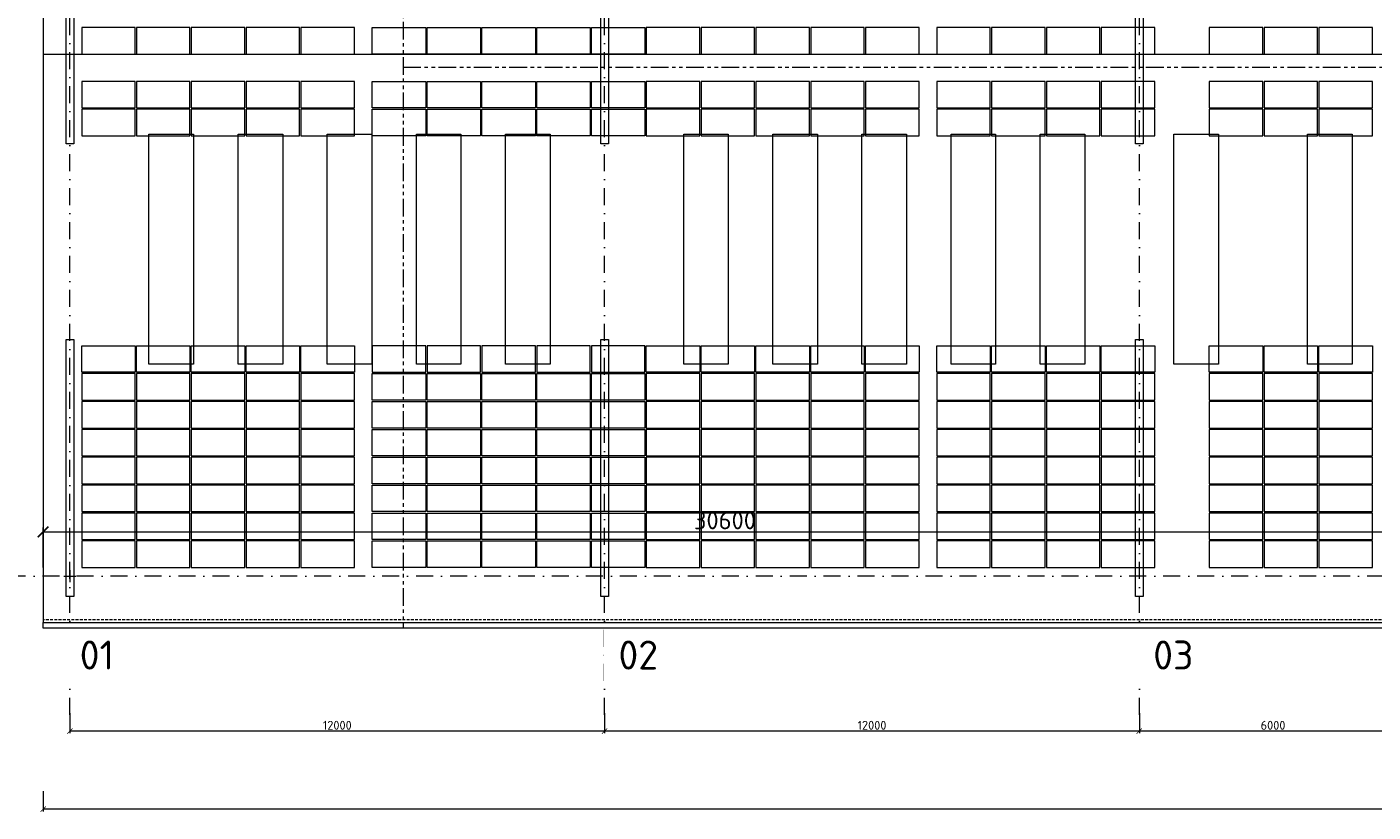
# Model space of a CAD drawing. Header units: millimetres. Extents: x -29085 to 3627694, y -159961 to 2281735.
# Tile 159 of 229: x 212965 to 243174, y 238992 to 256598. Entities that reach past the tile are written whole.
import ezdxf

# ---------------------------------------------------------------- set-up
doc = ezdxf.new("R2010")
doc.units = ezdxf.units.MM
for name, pattern in [('CENTERX2', [101.6, 63.5, -12.7, 12.7, -12.7]), ('DASHDOT', [25.4, 12.7, -6.35, 0, -6.35]), ('DASHED', [19.05, 12.7, -6.35]), ('HIDDEN', [9.525, 6.35, -3.175]), ('PHANTOM2', [31.75, 15.875, -3.175, 3.175, -3.175, 3.175, -3.175])]:
    doc.linetypes.add(name, pattern=pattern)
for name, color, linetype, lineweight in [('A99_FVE', 30, 'Continuous', 5), ('A99_N_kce-pod', 7, 'DASHED', 20), ('A99_N_koty-200', 5, 'Continuous', 5), ('A99_N_txt-popis-200', 240, 'Continuous', 5), ('A99_S_kce-demolice', 30, 'Continuous', 20), ('A99_S_kce-pohl', 7, 'Continuous', 5), ('A99_S_koty-200', 160, 'Continuous', 5), ('A99_S_osy', 1, 'CENTERX2', 5)]:
    doc.layers.add(name, color=color, linetype=linetype, lineweight=lineweight)
doc.styles.add('A99_kota', font='isocpeur.ttf', dxfattribs={"height": 2})
doc.styles.add('ad_popis 100', font='isocpeur.ttf', dxfattribs={"height": 200})
doc.dimstyles.new('A99_kota_200 new', dxfattribs={"dimscale": 200, "dimtxt": 2, "dimasz": 1.2, "dimexe": 0.5, "dimexo": 1.5, "dimgap": 0.3, "dimtad": 1, "dimdec": 0, "dimzin": 3, "dimdsep": 46, "dimtxsty": 'A99_kota', "dimblk": 'ARCHTICK', "dimcen": 2.5, "dimazin": 2, "dimtfac": 0.75, "dimtdec": 0, "dimtmove": 2, "dimatfit": 0, "dimfxl": 4, "dimfxlon": 1, "dimtolj": 1, "dimtzin": 0, "dimlwd": 5, "dimlwe": 5, "dimarcsym": 0})

# ---------------------------------------------------------------- blocks, each defined once
blk = doc.blocks.new('_ArchTick')
at = {"color": 0, "linetype": 'ByBlock', "const_width": 0.15}
blk.add_lwpolyline([(-0.5, -0.5), (0.5, 0.5)], dxfattribs=at)
blk = doc.blocks.new('*D296')
at = {"layer": 'A99_N_koty-200', "color": 0, "linetype": 'Continuous', "lineweight": 5, "ltscale": 10, "transparency": 16777216}
for p, q in [((237929, 241208), (237929, 240758)), ((243929, 241208), (243929, 240758)), ((243929, 240808), (237929, 240808))]:
    blk.add_line(p, q, dxfattribs=at)
at = {"layer": 'Defpoints', "color": 0, "linetype": 'Continuous', "ltscale": 10, "transparency": 16777216}
for p in [(237929, 243683), (243929, 243683), (237929, 240808)]:
    blk.add_point(p, dxfattribs=at)
at = {"layer": 'A99_N_koty-200', "color": 0, "linetype": 'Continuous', "lineweight": 5, "ltscale": 10, "transparency": 16777216, "xscale": 120, "yscale": 120, "zscale": 120, "rotation": 180}
blk.add_blockref('_ArchTick', (237929, 240808), dxfattribs=at)
at = {"layer": 'A99_N_koty-200', "color": 0, "linetype": 'Continuous', "lineweight": 5, "ltscale": 10, "transparency": 16777216, "xscale": 120, "yscale": 120, "zscale": 120}
blk.add_blockref('_ArchTick', (243929, 240808), dxfattribs=at)
at = {"layer": 'A99_N_koty-200', "color": 0, "linetype": 'Continuous', "ltscale": 10, "transparency": 16777216, "insert": (240929, 240938), "char_height": 200, "attachment_point": 5, "style": 'A99_kota'}
blk.add_mtext('\\A1;6000', dxfattribs=at)
blk = doc.blocks.new('*D303')
at = {"layer": 'A99_N_koty-200', "color": 0, "linetype": 'Continuous', "lineweight": 5, "ltscale": 10, "transparency": 16777216}
for p, q in [((225929, 241208), (225929, 240758)), ((237929, 241208), (237929, 240758)), ((237929, 240808), (225929, 240808))]:
    blk.add_line(p, q, dxfattribs=at)
at = {"layer": 'Defpoints', "color": 0, "linetype": 'Continuous', "ltscale": 10, "transparency": 16777216}
for p in [(225929, 243683), (237929, 243683), (225929, 240808)]:
    blk.add_point(p, dxfattribs=at)
at = {"layer": 'A99_N_koty-200', "color": 0, "linetype": 'Continuous', "lineweight": 5, "ltscale": 10, "transparency": 16777216, "xscale": 120, "yscale": 120, "zscale": 120, "rotation": 180}
blk.add_blockref('_ArchTick', (225929, 240808), dxfattribs=at)
at = {"layer": 'A99_N_koty-200', "color": 0, "linetype": 'Continuous', "lineweight": 5, "ltscale": 10, "transparency": 16777216, "xscale": 120, "yscale": 120, "zscale": 120}
blk.add_blockref('_ArchTick', (237929, 240808), dxfattribs=at)
at = {"layer": 'A99_N_koty-200', "color": 0, "linetype": 'Continuous', "ltscale": 10, "transparency": 16777216, "insert": (231929, 240938), "char_height": 200, "attachment_point": 5, "style": 'A99_kota'}
blk.add_mtext('\\A1;12000', dxfattribs=at)
blk = doc.blocks.new('*D310')
at = {"layer": 'A99_N_koty-200', "color": 0, "linetype": 'Continuous', "lineweight": 5, "ltscale": 10, "transparency": 16777216}
for p, q in [((213929, 241208), (213929, 240758)), ((225929, 241208), (225929, 240758)), ((225929, 240808), (213929, 240808))]:
    blk.add_line(p, q, dxfattribs=at)
at = {"layer": 'Defpoints', "color": 0, "linetype": 'Continuous', "ltscale": 10, "transparency": 16777216}
for p in [(213929, 243683), (225929, 243683), (213929, 240808)]:
    blk.add_point(p, dxfattribs=at)
at = {"layer": 'A99_N_koty-200', "color": 0, "linetype": 'Continuous', "lineweight": 5, "ltscale": 10, "transparency": 16777216, "xscale": 120, "yscale": 120, "zscale": 120, "rotation": 180}
blk.add_blockref('_ArchTick', (213929, 240808), dxfattribs=at)
at = {"layer": 'A99_N_koty-200', "color": 0, "linetype": 'Continuous', "lineweight": 5, "ltscale": 10, "transparency": 16777216, "xscale": 120, "yscale": 120, "zscale": 120}
blk.add_blockref('_ArchTick', (225929, 240808), dxfattribs=at)
at = {"layer": 'A99_N_koty-200', "color": 0, "linetype": 'Continuous', "ltscale": 10, "transparency": 16777216, "insert": (219929, 240938), "char_height": 200, "attachment_point": 5, "style": 'A99_kota'}
blk.add_mtext('\\A1;12000', dxfattribs=at)
blk = doc.blocks.new('*D317')
at = {"layer": 'A99_N_koty-200', "color": 0, "linetype": 'Continuous', "lineweight": 5, "ltscale": 10, "transparency": 16777216}
for p, q in [((213329, 239458), (213329, 239008)), ((352804, 239458), (352804, 239008)), ((352804, 239058), (213329, 239058))]:
    blk.add_line(p, q, dxfattribs=at)
at = {"layer": 'Defpoints', "color": 0, "linetype": 'Continuous', "ltscale": 10, "transparency": 16777216}
for p in [(213329, 242988), (352804, 242988), (213329, 239058)]:
    blk.add_point(p, dxfattribs=at)
at = {"layer": 'A99_N_koty-200', "color": 0, "linetype": 'Continuous', "lineweight": 5, "ltscale": 10, "transparency": 16777216, "xscale": 120, "yscale": 120, "zscale": 120, "rotation": 180}
blk.add_blockref('_ArchTick', (213329, 239058), dxfattribs=at)
at = {"layer": 'A99_N_koty-200', "color": 0, "linetype": 'Continuous', "lineweight": 5, "ltscale": 10, "transparency": 16777216, "xscale": 120, "yscale": 120, "zscale": 120}
blk.add_blockref('_ArchTick', (352804, 239058), dxfattribs=at)
at = {"layer": 'A99_N_koty-200', "color": 0, "linetype": 'Continuous', "ltscale": 10, "transparency": 16777216, "insert": (283067, 239188), "char_height": 200, "attachment_point": 5, "style": 'A99_kota'}
blk.add_mtext('\\A1;139476', dxfattribs=at)
blk = doc.blocks.new('*D103')
at = {"layer": 'A99_N_koty-200', "color": 0, "linetype": 'Continuous', "lineweight": 5, "ltscale": 10, "transparency": 16777216}
for p, q in [((213329, 244473), (213329, 245373)), ((243929, 244473), (243929, 245373)), ((213329, 245273), (243929, 245273))]:
    blk.add_line(p, q, dxfattribs=at)
at = {"layer": 'Defpoints', "color": 0, "linetype": 'Continuous', "ltscale": 10, "transparency": 16777216}
for p in [(243929, 245273), (213329, 243243), (243929, 243203)]:
    blk.add_point(p, dxfattribs=at)
at = {"layer": 'A99_N_koty-200', "color": 0, "linetype": 'Continuous', "lineweight": 5, "ltscale": 10, "transparency": 16777216, "xscale": 240, "yscale": 240, "zscale": 240, "rotation": 180}
blk.add_blockref('_ArchTick', (213329, 245273), dxfattribs=at)
at = {"layer": 'A99_N_koty-200', "color": 0, "linetype": 'Continuous', "lineweight": 5, "ltscale": 10, "transparency": 16777216, "xscale": 240, "yscale": 240, "zscale": 240}
blk.add_blockref('_ArchTick', (243929, 245273), dxfattribs=at)
at = {"layer": 'A99_N_koty-200', "color": 0, "linetype": 'Continuous', "ltscale": 10, "transparency": 16777216, "insert": (228629, 245533), "char_height": 400, "attachment_point": 5, "style": 'A99_kota'}
blk.add_mtext('\\A1;30600', dxfattribs=at)

msp = doc.modelspace()

# ---------------------------------------------------------------- linework, layer by layer
at = {"layer": 'A99_FVE', "linetype": 'Continuous', "lineweight": 15, "ltscale": 2}
for points in [[(213844, 257993.3), (214014, 257993.3), (214014, 253978.3), (213844, 253978.3)], [(225844, 257993.3), (226014, 257993.3), (226014, 253978.3), (225844, 253978.3)], [(237844, 257993.3), (238014, 257993.3), (238014, 253978.3), (237844, 253978.3)], [(213844, 249588.3), (214014, 249588.3), (214014, 243823.3), (213844, 243823.3)], [(225844, 249588.3), (226014, 249588.3), (226014, 243823.3), (225844, 243823.3)], [(237844, 249588.3), (238014, 249588.3), (238014, 243823.3), (237844, 243823.3)]]:
    msp.add_lwpolyline(points, close=True, dxfattribs=at)
at = {"layer": 'A99_FVE', "lineweight": 5, "ltscale": 2}
for points in [[(215394, 255988.3), (215394, 256583.3), (214194, 256583.3), (214194, 255988.3)], [(216624, 255988.3), (216624, 256583.3), (215424, 256583.3), (215424, 255988.3)], [(217854, 255988.3), (217854, 256583.3), (216654, 256583.3), (216654, 255988.3)], [(219084, 255988.3), (219084, 256583.3), (217884, 256583.3), (217884, 255988.3)], [(220314, 255988.3), (220314, 256583.3), (219114, 256583.3), (219114, 255988.3)], [(220714, 255988.3), (220714, 256583.3), (221914, 256583.3), (221914, 255988.3)], [(221944, 255988.3), (221944, 256583.3), (223144, 256583.3), (223144, 255988.3)], [(223174, 255988.3), (223174, 256583.3), (224374, 256583.3), (224374, 255988.3)], [(224404, 255988.3), (224404, 256583.3), (225604, 256583.3), (225604, 255988.3)], [(225634, 255988.3), (225634, 256583.3), (226834, 256583.3), (226834, 255988.3)], [(228064, 255988.3), (228064, 256583.3), (226864, 256583.3), (226864, 255988.3)], [(229294, 255988.3), (229294, 256583.3), (228094, 256583.3), (228094, 255988.3)], [(230524, 255988.3), (230524, 256583.3), (229324, 256583.3), (229324, 255988.3)], [(231754, 255988.3), (231754, 256583.3), (230554, 256583.3), (230554, 255988.3)], [(232984, 255988.3), (232984, 256583.3), (231784, 256583.3), (231784, 255988.3)], [(234584, 255988.3), (234584, 256583.3), (233384, 256583.3), (233384, 255988.3)], [(235814, 255988.3), (235814, 256583.3), (234614, 256583.3), (234614, 255988.3)], [(237044, 255988.3), (237044, 256583.3), (235844, 256583.3), (235844, 255988.3)], [(238274, 255988.3), (238274, 256583.3), (237074, 256583.3), (237074, 255988.3)], [(240699, 255988.3), (240699, 256583.3), (239499, 256583.3), (239499, 255988.3)], [(241929, 255988.3), (241929, 256583.3), (240729, 256583.3), (240729, 255988.3)], [(243159, 255988.3), (243159, 256583.3), (241959, 256583.3), (241959, 255988.3)], [(215394, 254783.3), (215394, 255378.3), (214194, 255378.3), (214194, 254783.3)], [(216624, 254783.3), (216624, 255378.3), (215424, 255378.3), (215424, 254783.3)], [(217854, 254783.3), (217854, 255378.3), (216654, 255378.3), (216654, 254783.3)], [(219084, 254783.3), (219084, 255378.3), (217884, 255378.3), (217884, 254783.3)], [(220314, 254783.3), (220314, 255378.3), (219114, 255378.3), (219114, 254783.3)], [(220714, 254783.3), (220714, 255378.3), (221914, 255378.3), (221914, 254783.3)], [(221944, 254783.3), (221944, 255378.3), (223144, 255378.3), (223144, 254783.3)], [(223174, 254783.3), (223174, 255378.3), (224374, 255378.3), (224374, 254783.3)], [(224404, 254783.3), (224404, 255378.3), (225604, 255378.3), (225604, 254783.3)], [(225634, 254783.3), (225634, 255378.3), (226834, 255378.3), (226834, 254783.3)], [(228064, 254783.3), (228064, 255378.3), (226864, 255378.3), (226864, 254783.3)], [(229294, 254783.3), (229294, 255378.3), (228094, 255378.3), (228094, 254783.3)], [(230524, 254783.3), (230524, 255378.3), (229324, 255378.3), (229324, 254783.3)], [(231754, 254783.3), (231754, 255378.3), (230554, 255378.3), (230554, 254783.3)], [(232984, 254783.3), (232984, 255378.3), (231784, 255378.3), (231784, 254783.3)], [(234584, 254783.3), (234584, 255378.3), (233384, 255378.3), (233384, 254783.3)], [(235814, 254783.3), (235814, 255378.3), (234614, 255378.3), (234614, 254783.3)], [(237044, 254783.3), (237044, 255378.3), (235844, 255378.3), (235844, 254783.3)], [(238274, 254783.3), (238274, 255378.3), (237074, 255378.3), (237074, 254783.3)], [(240699, 254783.3), (240699, 255378.3), (239499, 255378.3), (239499, 254783.3)], [(241929, 254783.3), (241929, 255378.3), (240729, 255378.3), (240729, 254783.3)], [(243159, 254783.3), (243159, 255378.3), (241959, 255378.3), (241959, 254783.3)], [(215394, 254158.3), (215394, 254753.3), (214194, 254753.3), (214194, 254158.3)], [(216624, 254158.3), (216624, 254753.3), (215424, 254753.3), (215424, 254158.3)], [(217854, 254158.3), (217854, 254753.3), (216654, 254753.3), (216654, 254158.3)], [(219084, 254158.3), (219084, 254753.3), (217884, 254753.3), (217884, 254158.3)], [(220314, 254158.3), (220314, 254753.3), (219114, 254753.3), (219114, 254158.3)], [(220714, 254158.3), (220714, 254753.3), (221914, 254753.3), (221914, 254158.3)], [(221944, 254158.3), (221944, 254753.3), (223144, 254753.3), (223144, 254158.3)], [(223174, 254158.3), (223174, 254753.3), (224374, 254753.3), (224374, 254158.3)], [(224404, 254158.3), (224404, 254753.3), (225604, 254753.3), (225604, 254158.3)], [(225634, 254158.3), (225634, 254753.3), (226834, 254753.3), (226834, 254158.3)], [(228064, 254158.3), (228064, 254753.3), (226864, 254753.3), (226864, 254158.3)], [(229294, 254158.3), (229294, 254753.3), (228094, 254753.3), (228094, 254158.3)], [(230524, 254158.3), (230524, 254753.3), (229324, 254753.3), (229324, 254158.3)], [(231754, 254158.3), (231754, 254753.3), (230554, 254753.3), (230554, 254158.3)], [(232984, 254158.3), (232984, 254753.3), (231784, 254753.3), (231784, 254158.3)], [(234584, 254158.3), (234584, 254753.3), (233384, 254753.3), (233384, 254158.3)], [(235814, 254158.3), (235814, 254753.3), (234614, 254753.3), (234614, 254158.3)], [(237044, 254158.3), (237044, 254753.3), (235844, 254753.3), (235844, 254158.3)], [(238274, 254158.3), (238274, 254753.3), (237074, 254753.3), (237074, 254158.3)], [(240699, 254158.3), (240699, 254753.3), (239499, 254753.3), (239499, 254158.3)], [(241929, 254158.3), (241929, 254753.3), (240729, 254753.3), (240729, 254158.3)], [(243159, 254158.3), (243159, 254753.3), (241959, 254753.3), (241959, 254158.3)], [(215394, 249448.3), (215394, 248853.3), (214194, 248853.3), (214194, 249448.3)], [(216624, 249448.3), (216624, 248853.3), (215424, 248853.3), (215424, 249448.3)], [(217854, 249448.3), (217854, 248853.3), (216654, 248853.3), (216654, 249448.3)], [(219084, 249448.3), (219084, 248853.3), (217884, 248853.3), (217884, 249448.3)], [(220314, 249448.3), (220314, 248853.3), (219114, 248853.3), (219114, 249448.3)], [(220714, 249448.3), (220714, 248853.3), (221914, 248853.3), (221914, 249448.3)], [(221944, 249448.3), (221944, 248853.3), (223144, 248853.3), (223144, 249448.3)], [(223174, 249448.3), (223174, 248853.3), (224374, 248853.3), (224374, 249448.3)], [(224404, 249448.3), (224404, 248853.3), (225604, 248853.3), (225604, 249448.3)], [(225634, 249448.3), (225634, 248853.3), (226834, 248853.3), (226834, 249448.3)], [(228064, 249448.3), (228064, 248853.3), (226864, 248853.3), (226864, 249448.3)], [(229294, 249448.3), (229294, 248853.3), (228094, 248853.3), (228094, 249448.3)], [(230524, 249448.3), (230524, 248853.3), (229324, 248853.3), (229324, 249448.3)], [(231754, 249448.3), (231754, 248853.3), (230554, 248853.3), (230554, 249448.3)], [(232984, 249448.3), (232984, 248853.3), (231784, 248853.3), (231784, 249448.3)], [(234584, 249448.3), (234584, 248853.3), (233384, 248853.3), (233384, 249448.3)], [(235814, 249448.3), (235814, 248853.3), (234614, 248853.3), (234614, 249448.3)], [(237044, 249448.3), (237044, 248853.3), (235844, 248853.3), (235844, 249448.3)], [(238274, 249448.3), (238274, 248853.3), (237074, 248853.3), (237074, 249448.3)], [(240699, 249448.3), (240699, 248853.3), (239499, 248853.3), (239499, 249448.3)], [(241929, 249448.3), (241929, 248853.3), (240729, 248853.3), (240729, 249448.3)], [(243159, 249448.3), (243159, 248853.3), (241959, 248853.3), (241959, 249448.3)], [(215394, 248228.3), (215394, 248823.3), (214194, 248823.3), (214194, 248228.3)], [(216624, 248228.3), (216624, 248823.3), (215424, 248823.3), (215424, 248228.3)], [(217854, 248228.3), (217854, 248823.3), (216654, 248823.3), (216654, 248228.3)], [(219084, 248228.3), (219084, 248823.3), (217884, 248823.3), (217884, 248228.3)], [(220314, 248228.3), (220314, 248823.3), (219114, 248823.3), (219114, 248228.3)], [(220714, 248228.3), (220714, 248823.3), (221914, 248823.3), (221914, 248228.3)], [(221944, 248228.3), (221944, 248823.3), (223144, 248823.3), (223144, 248228.3)], [(223174, 248228.3), (223174, 248823.3), (224374, 248823.3), (224374, 248228.3)], [(224404, 248228.3), (224404, 248823.3), (225604, 248823.3), (225604, 248228.3)], [(225634, 248228.3), (225634, 248823.3), (226834, 248823.3), (226834, 248228.3)], [(228064, 248228.3), (228064, 248823.3), (226864, 248823.3), (226864, 248228.3)], [(229294, 248228.3), (229294, 248823.3), (228094, 248823.3), (228094, 248228.3)], [(230524, 248228.3), (230524, 248823.3), (229324, 248823.3), (229324, 248228.3)], [(231754, 248228.3), (231754, 248823.3), (230554, 248823.3), (230554, 248228.3)], [(232984, 248228.3), (232984, 248823.3), (231784, 248823.3), (231784, 248228.3)], [(234584, 248228.3), (234584, 248823.3), (233384, 248823.3), (233384, 248228.3)], [(235814, 248228.3), (235814, 248823.3), (234614, 248823.3), (234614, 248228.3)], [(237044, 248228.3), (237044, 248823.3), (235844, 248823.3), (235844, 248228.3)], [(238274, 248228.3), (238274, 248823.3), (237074, 248823.3), (237074, 248228.3)], [(240699, 248228.3), (240699, 248823.3), (239499, 248823.3), (239499, 248228.3)], [(241929, 248228.3), (241929, 248823.3), (240729, 248823.3), (240729, 248228.3)], [(243159, 248228.3), (243159, 248823.3), (241959, 248823.3), (241959, 248228.3)], [(215394, 247603.3), (215394, 248198.3), (214194, 248198.3), (214194, 247603.3)], [(216624, 247603.3), (216624, 248198.3), (215424, 248198.3), (215424, 247603.3)], [(217854, 247603.3), (217854, 248198.3), (216654, 248198.3), (216654, 247603.3)], [(219084, 247603.3), (219084, 248198.3), (217884, 248198.3), (217884, 247603.3)], [(220314, 247603.3), (220314, 248198.3), (219114, 248198.3), (219114, 247603.3)], [(220714, 247603.3), (220714, 248198.3), (221914, 248198.3), (221914, 247603.3)], [(221944, 247603.3), (221944, 248198.3), (223144, 248198.3), (223144, 247603.3)], [(223174, 247603.3), (223174, 248198.3), (224374, 248198.3), (224374, 247603.3)], [(224404, 247603.3), (224404, 248198.3), (225604, 248198.3), (225604, 247603.3)], [(225634, 247603.3), (225634, 248198.3), (226834, 248198.3), (226834, 247603.3)], [(228064, 247603.3), (228064, 248198.3), (226864, 248198.3), (226864, 247603.3)], [(229294, 247603.3), (229294, 248198.3), (228094, 248198.3), (228094, 247603.3)], [(230524, 247603.3), (230524, 248198.3), (229324, 248198.3), (229324, 247603.3)], [(231754, 247603.3), (231754, 248198.3), (230554, 248198.3), (230554, 247603.3)], [(232984, 247603.3), (232984, 248198.3), (231784, 248198.3), (231784, 247603.3)], [(234584, 247603.3), (234584, 248198.3), (233384, 248198.3), (233384, 247603.3)], [(235814, 247603.3), (235814, 248198.3), (234614, 248198.3), (234614, 247603.3)], [(237044, 247603.3), (237044, 248198.3), (235844, 248198.3), (235844, 247603.3)], [(238274, 247603.3), (238274, 248198.3), (237074, 248198.3), (237074, 247603.3)], [(240699, 247603.3), (240699, 248198.3), (239499, 248198.3), (239499, 247603.3)], [(241929, 247603.3), (241929, 248198.3), (240729, 248198.3), (240729, 247603.3)], [(243159, 247603.3), (243159, 248198.3), (241959, 248198.3), (241959, 247603.3)], [(215394, 246978.3), (215394, 247573.3), (214194, 247573.3), (214194, 246978.3)], [(216624, 246978.3), (216624, 247573.3), (215424, 247573.3), (215424, 246978.3)], [(217854, 246978.3), (217854, 247573.3), (216654, 247573.3), (216654, 246978.3)], [(219084, 246978.3), (219084, 247573.3), (217884, 247573.3), (217884, 246978.3)], [(220314, 246978.3), (220314, 247573.3), (219114, 247573.3), (219114, 246978.3)], [(220714, 246978.3), (220714, 247573.3), (221914, 247573.3), (221914, 246978.3)], [(221944, 246978.3), (221944, 247573.3), (223144, 247573.3), (223144, 246978.3)], [(223174, 246978.3), (223174, 247573.3), (224374, 247573.3), (224374, 246978.3)], [(224404, 246978.3), (224404, 247573.3), (225604, 247573.3), (225604, 246978.3)], [(225634, 246978.3), (225634, 247573.3), (226834, 247573.3), (226834, 246978.3)], [(228064, 246978.3), (228064, 247573.3), (226864, 247573.3), (226864, 246978.3)], [(229294, 246978.3), (229294, 247573.3), (228094, 247573.3), (228094, 246978.3)], [(230524, 246978.3), (230524, 247573.3), (229324, 247573.3), (229324, 246978.3)], [(231754, 246978.3), (231754, 247573.3), (230554, 247573.3), (230554, 246978.3)], [(232984, 246978.3), (232984, 247573.3), (231784, 247573.3), (231784, 246978.3)], [(234584, 246978.3), (234584, 247573.3), (233384, 247573.3), (233384, 246978.3)], [(235814, 246978.3), (235814, 247573.3), (234614, 247573.3), (234614, 246978.3)], [(237044, 246978.3), (237044, 247573.3), (235844, 247573.3), (235844, 246978.3)], [(238274, 246978.3), (238274, 247573.3), (237074, 247573.3), (237074, 246978.3)], [(240699, 246978.3), (240699, 247573.3), (239499, 247573.3), (239499, 246978.3)], [(241929, 246978.3), (241929, 247573.3), (240729, 247573.3), (240729, 246978.3)], [(243159, 246978.3), (243159, 247573.3), (241959, 247573.3), (241959, 246978.3)], [(215394, 246353.3), (215394, 246948.3), (214194, 246948.3), (214194, 246353.3)], [(216624, 246353.3), (216624, 246948.3), (215424, 246948.3), (215424, 246353.3)], [(217854, 246353.3), (217854, 246948.3), (216654, 246948.3), (216654, 246353.3)], [(219084, 246353.3), (219084, 246948.3), (217884, 246948.3), (217884, 246353.3)], [(220314, 246353.3), (220314, 246948.3), (219114, 246948.3), (219114, 246353.3)], [(220714, 246353.3), (220714, 246948.3), (221914, 246948.3), (221914, 246353.3)], [(221944, 246353.3), (221944, 246948.3), (223144, 246948.3), (223144, 246353.3)], [(223174, 246353.3), (223174, 246948.3), (224374, 246948.3), (224374, 246353.3)], [(224404, 246353.3), (224404, 246948.3), (225604, 246948.3), (225604, 246353.3)], [(225634, 246353.3), (225634, 246948.3), (226834, 246948.3), (226834, 246353.3)], [(228064, 246353.3), (228064, 246948.3), (226864, 246948.3), (226864, 246353.3)], [(229294, 246353.3), (229294, 246948.3), (228094, 246948.3), (228094, 246353.3)], [(230524, 246353.3), (230524, 246948.3), (229324, 246948.3), (229324, 246353.3)], [(231754, 246353.3), (231754, 246948.3), (230554, 246948.3), (230554, 246353.3)], [(232984, 246353.3), (232984, 246948.3), (231784, 246948.3), (231784, 246353.3)], [(234584, 246353.3), (234584, 246948.3), (233384, 246948.3), (233384, 246353.3)], [(235814, 246353.3), (235814, 246948.3), (234614, 246948.3), (234614, 246353.3)], [(237044, 246353.3), (237044, 246948.3), (235844, 246948.3), (235844, 246353.3)], [(238274, 246353.3), (238274, 246948.3), (237074, 246948.3), (237074, 246353.3)], [(240699, 246353.3), (240699, 246948.3), (239499, 246948.3), (239499, 246353.3)], [(241929, 246353.3), (241929, 246948.3), (240729, 246948.3), (240729, 246353.3)], [(243159, 246353.3), (243159, 246948.3), (241959, 246948.3), (241959, 246353.3)], [(215394, 245728.3), (215394, 246323.3), (214194, 246323.3), (214194, 245728.3)], [(216624, 245728.3), (216624, 246323.3), (215424, 246323.3), (215424, 245728.3)], [(217854, 245728.3), (217854, 246323.3), (216654, 246323.3), (216654, 245728.3)], [(219084, 245728.3), (219084, 246323.3), (217884, 246323.3), (217884, 245728.3)], [(220314, 245728.3), (220314, 246323.3), (219114, 246323.3), (219114, 245728.3)], [(220714, 245728.3), (220714, 246323.3), (221914, 246323.3), (221914, 245728.3)], [(221944, 245728.3), (221944, 246323.3), (223144, 246323.3), (223144, 245728.3)], [(223174, 245728.3), (223174, 246323.3), (224374, 246323.3), (224374, 245728.3)], [(224404, 245728.3), (224404, 246323.3), (225604, 246323.3), (225604, 245728.3)], [(225634, 245728.3), (225634, 246323.3), (226834, 246323.3), (226834, 245728.3)], [(228064, 245728.3), (228064, 246323.3), (226864, 246323.3), (226864, 245728.3)], [(229294, 245728.3), (229294, 246323.3), (228094, 246323.3), (228094, 245728.3)], [(230524, 245728.3), (230524, 246323.3), (229324, 246323.3), (229324, 245728.3)], [(231754, 245728.3), (231754, 246323.3), (230554, 246323.3), (230554, 245728.3)], [(232984, 245728.3), (232984, 246323.3), (231784, 246323.3), (231784, 245728.3)], [(234584, 245728.3), (234584, 246323.3), (233384, 246323.3), (233384, 245728.3)], [(235814, 245728.3), (235814, 246323.3), (234614, 246323.3), (234614, 245728.3)], [(237044, 245728.3), (237044, 246323.3), (235844, 246323.3), (235844, 245728.3)], [(238274, 245728.3), (238274, 246323.3), (237074, 246323.3), (237074, 245728.3)], [(240699, 245728.3), (240699, 246323.3), (239499, 246323.3), (239499, 245728.3)], [(241929, 245728.3), (241929, 246323.3), (240729, 246323.3), (240729, 245728.3)], [(243159, 245728.3), (243159, 246323.3), (241959, 246323.3), (241959, 245728.3)], [(215394, 245103.3), (215394, 245698.3), (214194, 245698.3), (214194, 245103.3)], [(216624, 245103.3), (216624, 245698.3), (215424, 245698.3), (215424, 245103.3)], [(217854, 245103.3), (217854, 245698.3), (216654, 245698.3), (216654, 245103.3)], [(219084, 245103.3), (219084, 245698.3), (217884, 245698.3), (217884, 245103.3)], [(220314, 245103.3), (220314, 245698.3), (219114, 245698.3), (219114, 245103.3)], [(220714, 245103.3), (220714, 245698.3), (221914, 245698.3), (221914, 245103.3)], [(221944, 245103.3), (221944, 245698.3), (223144, 245698.3), (223144, 245103.3)], [(223174, 245103.3), (223174, 245698.3), (224374, 245698.3), (224374, 245103.3)], [(224404, 245103.3), (224404, 245698.3), (225604, 245698.3), (225604, 245103.3)], [(225634, 245103.3), (225634, 245698.3), (226834, 245698.3), (226834, 245103.3)], [(228064, 245103.3), (228064, 245698.3), (226864, 245698.3), (226864, 245103.3)], [(229294, 245103.3), (229294, 245698.3), (228094, 245698.3), (228094, 245103.3)], [(230524, 245103.3), (230524, 245698.3), (229324, 245698.3), (229324, 245103.3)], [(231754, 245103.3), (231754, 245698.3), (230554, 245698.3), (230554, 245103.3)], [(232984, 245103.3), (232984, 245698.3), (231784, 245698.3), (231784, 245103.3)], [(234584, 245103.3), (234584, 245698.3), (233384, 245698.3), (233384, 245103.3)], [(235814, 245103.3), (235814, 245698.3), (234614, 245698.3), (234614, 245103.3)], [(237044, 245103.3), (237044, 245698.3), (235844, 245698.3), (235844, 245103.3)], [(238274, 245103.3), (238274, 245698.3), (237074, 245698.3), (237074, 245103.3)], [(240699, 245103.3), (240699, 245698.3), (239499, 245698.3), (239499, 245103.3)], [(241929, 245103.3), (241929, 245698.3), (240729, 245698.3), (240729, 245103.3)], [(243159, 245103.3), (243159, 245698.3), (241959, 245698.3), (241959, 245103.3)], [(215394, 244478.3), (215394, 245073.3), (214194, 245073.3), (214194, 244478.3)], [(216624, 244478.3), (216624, 245073.3), (215424, 245073.3), (215424, 244478.3)], [(217854, 244478.3), (217854, 245073.3), (216654, 245073.3), (216654, 244478.3)], [(219084, 244478.3), (219084, 245073.3), (217884, 245073.3), (217884, 244478.3)], [(220314, 244478.3), (220314, 245073.3), (219114, 245073.3), (219114, 244478.3)], [(220714, 244478.3), (220714, 245073.3), (221914, 245073.3), (221914, 244478.3)], [(221944, 244478.3), (221944, 245073.3), (223144, 245073.3), (223144, 244478.3)], [(223174, 244478.3), (223174, 245073.3), (224374, 245073.3), (224374, 244478.3)], [(224404, 244478.3), (224404, 245073.3), (225604, 245073.3), (225604, 244478.3)], [(225634, 244478.3), (225634, 245073.3), (226834, 245073.3), (226834, 244478.3)], [(228064, 244478.3), (228064, 245073.3), (226864, 245073.3), (226864, 244478.3)], [(229294, 244478.3), (229294, 245073.3), (228094, 245073.3), (228094, 244478.3)], [(230524, 244478.3), (230524, 245073.3), (229324, 245073.3), (229324, 244478.3)], [(231754, 244478.3), (231754, 245073.3), (230554, 245073.3), (230554, 244478.3)], [(232984, 244478.3), (232984, 245073.3), (231784, 245073.3), (231784, 244478.3)], [(234584, 244478.3), (234584, 245073.3), (233384, 245073.3), (233384, 244478.3)], [(235814, 244478.3), (235814, 245073.3), (234614, 245073.3), (234614, 244478.3)], [(237044, 244478.3), (237044, 245073.3), (235844, 245073.3), (235844, 244478.3)], [(238274, 244478.3), (238274, 245073.3), (237074, 245073.3), (237074, 244478.3)], [(240699, 244478.3), (240699, 245073.3), (239499, 245073.3), (239499, 244478.3)], [(241929, 244478.3), (241929, 245073.3), (240729, 245073.3), (240729, 244478.3)], [(243159, 244478.3), (243159, 245073.3), (241959, 245073.3), (241959, 244478.3)]]:
    msp.add_lwpolyline(points, close=True, dxfattribs=at)
at = {"layer": 'A99_S_kce-demolice', "linetype": 'PHANTOM2', "lineweight": 9, "ltscale": 25}
for points in [[(221409, 271000.8), (221409, 243113.3)], [(221409, 255698.3), (352739, 255698.3)]]:
    msp.add_lwpolyline(points, dxfattribs=at)
at = {"layer": 'A99_S_kce-demolice', "linetype": 'Continuous', "lineweight": 9}
for points in [[(215704, 254193.3), (216704, 254193.3), (216704, 249033.3), (215704, 249033.3)], [(217704, 254193.3), (218704, 254193.3), (218704, 249033.3), (217704, 249033.3)], [(219704, 254193.3), (220704, 254193.3), (220704, 249033.3), (219704, 249033.3)], [(221704, 254193.3), (222704, 254193.3), (222704, 249033.3), (221704, 249033.3)], [(223704, 254193.3), (224704, 254193.3), (224704, 249033.3), (223704, 249033.3)], [(227704, 254193.3), (228704, 254193.3), (228704, 249033.3), (227704, 249033.3)], [(229704, 254193.3), (230704, 254193.3), (230704, 249033.3), (229704, 249033.3)], [(231704, 254193.3), (232704, 254193.3), (232704, 249033.3), (231704, 249033.3)], [(233704, 254193.3), (234704, 254193.3), (234704, 249033.3), (233704, 249033.3)], [(235704, 254193.3), (236704, 254193.3), (236704, 249033.3), (235704, 249033.3)], [(238704, 254193.3), (239704, 254193.3), (239704, 249033.3), (238704, 249033.3)], [(241704, 254193.3), (242704, 254193.3), (242704, 249033.3), (241704, 249033.3)]]:
    msp.add_lwpolyline(points, close=True, dxfattribs=at)
at = {"layer": 'A99_S_kce-pohl', "linetype": 'Continuous', "ltscale": 25}
msp.add_lwpolyline([(221259, 268723.3), (213329, 268723.3), (213329, 243243.3), (352804.5, 243243.3), (352804.5, 270633.3)], dxfattribs=at)
at = {"layer": 'A99_S_kce-pohl', "linetype": 'Continuous'}
for points in [[(352804.5, 255983.3), (213329, 255983.3)], [(213329, 243113.3), (213329, 243243.3)]]:
    msp.add_lwpolyline(points, dxfattribs=at)
at = {"layer": 'A99_S_koty-200', "linetype": 'ByBlock', "lineweight": 5, "ltscale": 2}
for points in [[(213929, 244418.3), (213929, 244148.3)], [(213794, 244283.3), (214064, 244283.3)]]:
    msp.add_lwpolyline(points, dxfattribs=at)
at = {"layer": 'A99_S_osy', "linetype": 'DASHDOT', "lineweight": 5, "ltscale": 30}
for points in [[(213929, 241173.3), (213929, 273343.3)], [(225929, 241173.3), (225929, 273343.3)], [(237929, 241173.3), (237929, 273343.3)], [(366879, 244283.3), (211284, 244283.3)]]:
    msp.add_lwpolyline(points, dxfattribs=at)

# ---------------------------------------------------------------- next in the draw order: texts
at = {"layer": 'A99_N_txt-popis-200', "color": 1, "lineweight": 0, "char_height": 650, "attachment_point": 1, "style": 'ad_popis 100', "bg_fill": 2}
for s, insert in [('01', (214149, 242838.3)), ('02', (226239, 242838.3)), ('03', (238239, 242838.3))]:
    msp.add_mtext_dynamic_manual_height_columns(s, width=832.5, gutter_width=1000, heights=[0], dxfattribs=dict(at, insert=insert))

# ---------------------------------------------------------------- next in the draw order: linework, layer by layer
at = {"layer": 'A99_N_kce-pod', "linetype": 'HIDDEN', "lineweight": 5, "ltscale": 10}
msp.add_lwpolyline([(352804.5, 243303.3), (213329, 243303.3)], dxfattribs=at)
at = {"layer": 'A99_S_kce-pohl', "linetype": 'Continuous'}
msp.add_lwpolyline([(352804.5, 243113.3), (213329, 243113.3)], dxfattribs=at)

# ---------------------------------------------------------------- next in the draw order: dimensions: what is measured, and where the dimension line sits
at = {"layer": 'A99_N_koty-200', "linetype": 'Continuous', "ltscale": 10}
dim = msp.add_linear_dim(base=(243929, 245273.3), p1=(213329, 243243.3), p2=(243929, 243203.3), dimstyle='A99_kota_200 new', override={"dimscale": 0, "dimtix": 1, "dimtofl": 1, "dimtmove": 2, "dimatfit": 3}, dxfattribs=at)
dim.commit()
dim.dimension.update_dxf_attribs({"geometry": '*D103', "text_midpoint": (228629, 245533.3)})
for base, p1, p2, picture, middle in [((213929, 240808.3), (225929, 243683.3), (213929, 243683.3), '*D310', (219929, 240938.3)), ((225929, 240808.3), (237929, 243683.3), (225929, 243683.3), '*D303', (231929, 240938.3)), ((237929, 240808.3), (243929, 243683.3), (237929, 243683.3), '*D296', (240929, 240938.3)), ((213328.9503, 239058.2521), (352804.496, 242988.2521), (213328.9503, 242988.2521), '*D317', (283066.7231, 239188.2521))]:
    dim = msp.add_linear_dim(base=base, p1=p1, p2=p2, angle=180, dimstyle='A99_kota_200 new', override={"dimscale": 0, "dimtix": 1, "dimtofl": 1, "dimtmove": 1, "dimatfit": 1}, dxfattribs=at)
    dim.commit()
    dim.dimension.update_dxf_attribs({"geometry": picture, "text_midpoint": middle})

doc.saveas('drawing.dxf')
